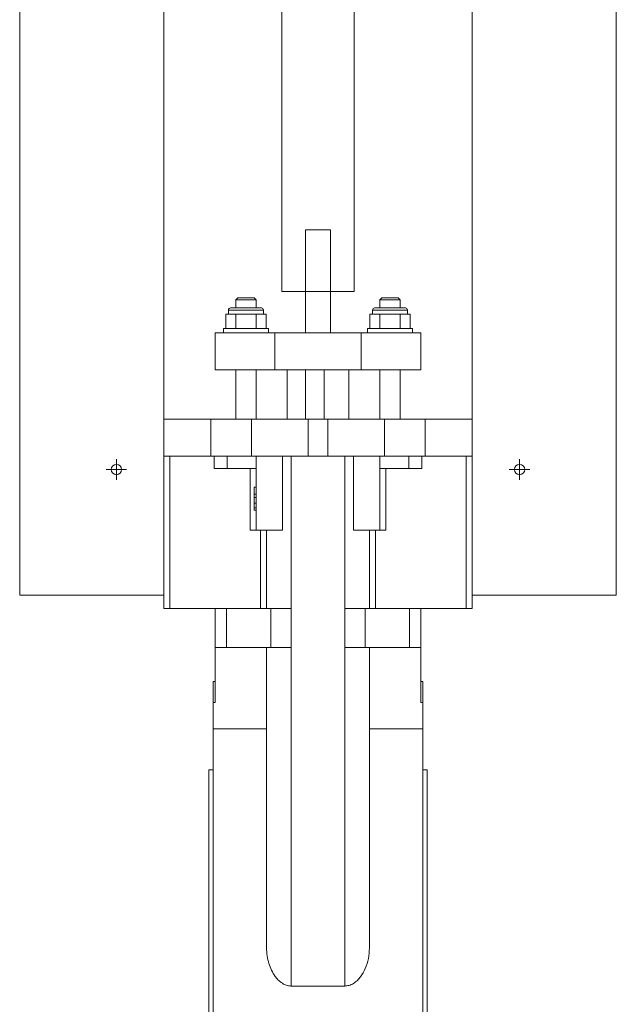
# Model space of a CAD drawing. Header units: millimetres. Extents: x -692 to 531, y -80 to 2308.
# Tile 4 of 7: x 211 to 501, y 860 to 1338. Entities that reach past the tile are written whole.
import ezdxf

# ---------------------------------------------------------------- set-up
doc = ezdxf.new("R2010")
doc.units = ezdxf.units.MM

# ---------------------------------------------------------------- blocks, each defined once
blk = doc.blocks.new('SW_CENTERMARKSYMBOL_26')
at = {"color": 0, "linetype": 'Continuous', "lineweight": 0}
for p, q in [((0, 2.5), (0, 5)), ((-2.5, 0), (-5, 0)), ((0, 0), (-2.5, 0)), ((0, 0), (0, 2.5)), ((0, 0), (0, -2.5)), ((0, 0), (2.5, 0)), ((2.5, 0), (5, 0)), ((0, -2.5), (0, -5))]:
    blk.add_line(p, q, dxfattribs=at)
blk = doc.blocks.new('SW_CENTERMARKSYMBOL_29')
at = {"color": 0, "linetype": 'Continuous', "lineweight": 0}
for p, q in [((0, 2.5), (0, 5)), ((-2.5, 0), (-5, 0)), ((0, 0), (-2.5, 0)), ((0, 0), (0, 2.5)), ((0, 0), (0, -2.5)), ((0, 0), (2.5, 0)), ((2.5, 0), (5, 0)), ((0, -2.5), (0, -5))]:
    blk.add_line(p, q, dxfattribs=at)

msp = doc.modelspace()

# ---------------------------------------------------------------- linework, layer by layer
at = {"color": 7, "linetype": 'Continuous', "lineweight": 15}
for p, q in [((211.35, 1742.61), (211.35, 1058.61)), ((281.35, 1742.61), (281.35, 1058.61)), ((431.35, 1742.61), (431.35, 1058.61)), ((501.35, 1742.61), (501.35, 1058.61)), ((338.85, 1702.61), (338.85, 1206.11)), ((373.85, 1206.11), (373.85, 1702.61)), ((350.35, 1236.11), (362.35, 1236.11)), ((350.35, 1206.11), (350.35, 1236.11)), ((362.35, 1236.11), (362.35, 1206.11)), ((338.85, 1206.11), (350.35, 1206.11)), ((350.35, 1186.11), (350.35, 1206.11)), ((362.35, 1206.11), (350.35, 1206.11)), ((362.35, 1186.11), (362.35, 1206.11)), ((362.35, 1206.11), (373.85, 1206.11)), ((317.35, 1203.11), (316.35, 1202.11)), ((316.35, 1202.11), (316.35, 1198.11)), ((326.35, 1202.11), (316.35, 1202.11)), ((317.35, 1203.11), (325.35, 1203.11)), ((326.35, 1202.11), (325.35, 1203.11)), ((326.35, 1198.11), (326.35, 1202.11)), ((387.35, 1203.11), (386.35, 1202.11)), ((386.35, 1202.11), (386.35, 1198.11)), ((396.35, 1202.11), (386.35, 1202.11)), ((387.35, 1203.11), (395.35, 1203.11)), ((396.35, 1202.11), (395.35, 1203.11)), ((396.35, 1198.11), (396.35, 1202.11)), ((312.85, 1197.11), (312.85, 1195.11)), ((313.85, 1198.11), (328.85, 1198.11)), ((329.85, 1195.11), (329.85, 1197.11)), ((382.85, 1197.11), (382.85, 1195.11)), ((383.85, 1198.11), (398.85, 1198.11)), ((399.85, 1195.11), (399.85, 1197.11)), ((311.54, 1195.11), (311.54, 1188.11)), ((313.99, 1195.11), (311.54, 1195.11)), ((316.44, 1195.11), (313.99, 1195.11)), ((316.44, 1195.11), (316.44, 1188.11)), ((321.35, 1195.11), (316.44, 1195.11)), ((326.26, 1195.11), (321.35, 1195.11)), ((326.26, 1195.11), (326.26, 1188.11)), ((328.71, 1195.11), (326.26, 1195.11)), ((331.17, 1195.11), (328.71, 1195.11)), ((331.17, 1195.11), (331.17, 1188.11)), ((381.54, 1195.11), (381.54, 1188.11)), ((381.54, 1195.11), (383.99, 1195.11)), ((383.99, 1195.11), (386.44, 1195.11)), ((386.44, 1195.11), (386.44, 1188.11)), ((386.44, 1195.11), (391.35, 1195.11)), ((391.35, 1195.11), (396.26, 1195.11)), ((396.26, 1195.11), (396.26, 1188.11)), ((396.26, 1195.11), (398.71, 1195.11)), ((398.71, 1195.11), (401.17, 1195.11)), ((401.17, 1195.11), (401.17, 1188.11)), ((310.35, 1188.11), (310.35, 1186.11)), ((332.35, 1188.11), (310.35, 1188.11)), ((332.35, 1186.11), (332.35, 1188.11)), ((380.35, 1188.11), (380.35, 1186.11)), ((380.35, 1188.11), (402.35, 1188.11)), ((402.35, 1186.11), (402.35, 1188.11)), ((306.35, 1186.11), (306.35, 1168.11)), ((306.35, 1186.11), (335.35, 1186.11)), ((335.35, 1186.11), (335.35, 1168.11)), ((335.35, 1186.11), (377.35, 1186.11)), ((377.35, 1186.11), (377.35, 1168.11)), ((377.35, 1186.11), (406.35, 1186.11)), ((406.35, 1186.11), (406.35, 1168.11)), ((306.35, 1168.11), (335.35, 1168.11)), ((316.35, 1168.11), (316.35, 1144.11)), ((326.35, 1144.11), (326.35, 1168.11)), ((335.35, 1168.11), (377.35, 1168.11)), ((341.35, 1168.11), (341.35, 1144.11)), ((350.35, 1168.11), (350.35, 1144.11)), ((359.35, 1168.11), (359.35, 1144.11)), ((371.35, 1168.11), (371.35, 1144.11)), ((377.35, 1168.11), (406.35, 1168.11)), ((386.35, 1168.11), (386.35, 1144.11)), ((396.35, 1144.11), (396.35, 1168.11)), ((281.35, 1144.11), (304.27, 1144.11)), ((304.27, 1126.11), (304.27, 1144.11)), ((304.27, 1144.11), (324, 1144.11)), ((324, 1126.11), (324, 1144.11)), ((324, 1144.11), (351.61, 1144.11)), ((351.61, 1126.11), (351.61, 1144.11)), ((351.61, 1144.11), (361.09, 1144.11)), ((361.09, 1126.11), (361.09, 1144.11)), ((361.09, 1144.11), (388.7, 1144.11)), ((388.7, 1126.11), (388.7, 1144.11)), ((388.7, 1144.11), (408.43, 1144.11)), ((408.43, 1126.11), (408.43, 1144.11)), ((408.43, 1144.11), (431.35, 1144.11)), ((281.35, 1126.11), (304.27, 1126.11)), ((284.35, 1052.11), (284.35, 1126.11)), ((304.27, 1126.11), (305.86, 1126.11)), ((305.86, 1126.11), (305.86, 1120.11)), ((311.97, 1126.11), (305.86, 1126.11)), ((311.97, 1126.11), (324, 1126.11)), ((312.23, 1120.11), (312.23, 1126.11)), ((324, 1126.11), (351.61, 1126.11)), ((326.35, 1090.11), (326.35, 1126.11)), ((339.04, 1126.11), (339.04, 1090.11)), ((343.35, 868.62), (343.35, 1126.11)), ((351.61, 1126.11), (361.09, 1126.11)), ((361.09, 1126.11), (388.7, 1126.11)), ((369.35, 868.62), (369.35, 1126.11)), ((373.67, 1090.11), (373.67, 1126.11)), ((386.35, 1090.11), (386.35, 1126.11)), ((388.7, 1126.11), (400.73, 1126.11)), ((400.47, 1120.11), (400.47, 1126.11)), ((406.84, 1126.11), (400.73, 1126.11)), ((406.84, 1120.11), (406.84, 1126.11)), ((406.84, 1126.11), (408.43, 1126.11)), ((408.43, 1126.11), (431.35, 1126.11)), ((428.35, 1052.11), (428.35, 1126.11)), ((312.23, 1120.11), (305.86, 1120.11)), ((326.35, 1120.11), (312.23, 1120.11)), ((323.35, 1090.11), (323.35, 1120.11)), ((400.47, 1120.11), (386.35, 1120.11)), ((389.35, 1090.11), (389.35, 1120.11)), ((406.84, 1120.11), (400.47, 1120.11)), ((325.35, 1110.97), (326.35, 1110.97)), ((325.35, 1110.97), (325.35, 1107.71)), ((325.35, 1107.71), (326.35, 1107.71)), ((325.35, 1106.01), (326.35, 1106.01)), ((325.35, 1103.2), (326.35, 1103.2)), ((325.35, 1101), (326.35, 1101)), ((325.35, 1099.84), (326.35, 1099.84)), ((326.35, 1090.11), (323.35, 1090.11)), ((339.04, 1090.11), (326.35, 1090.11)), ((328.35, 1052.11), (328.35, 1090.11)), ((331.35, 1052.11), (331.35, 1090.11)), ((386.35, 1090.11), (373.67, 1090.11)), ((381.35, 1052.11), (381.35, 1090.11)), ((384.35, 1052.11), (384.35, 1090.11)), ((389.35, 1090.11), (386.35, 1090.11)), ((281.35, 1058.61), (211.35, 1058.61)), ((281.35, 1052.11), (281.35, 1058.61)), ((431.35, 1058.61), (501.35, 1058.61)), ((431.35, 1052.11), (431.35, 1058.61)), ((284.35, 1052.11), (281.35, 1052.11)), ((306.35, 1052.11), (284.35, 1052.11)), ((306.35, 1033.11), (306.35, 1052.11)), ((311.92, 1052.11), (306.35, 1052.11)), ((311.92, 1033.11), (311.92, 1052.11)), ((333.45, 1052.11), (311.92, 1052.11)), ((333.45, 1033.11), (333.45, 1052.11)), ((343.35, 1052.11), (333.45, 1052.11)), ((343.35, 1033.11), (343.35, 1052.11)), ((369.35, 1033.11), (369.35, 1052.11)), ((379.25, 1052.11), (369.35, 1052.11)), ((379.25, 1033.11), (379.25, 1052.11)), ((400.79, 1052.11), (379.25, 1052.11)), ((400.79, 1033.11), (400.79, 1052.11)), ((406.35, 1052.11), (400.79, 1052.11)), ((406.35, 1033.11), (406.35, 1052.11)), ((428.35, 1052.11), (406.35, 1052.11)), ((431.35, 1052.11), (428.35, 1052.11)), ((311.92, 1033.11), (306.35, 1033.11)), ((306.35, 1033.11), (306.35, 1006.42)), ((333.45, 1033.11), (311.92, 1033.11)), ((331.35, 887.04), (331.35, 1033.11)), ((343.35, 1033.11), (333.45, 1033.11)), ((379.25, 1033.11), (369.35, 1033.11)), ((400.79, 1033.11), (379.25, 1033.11)), ((381.35, 887.04), (381.35, 1033.11)), ((406.35, 1033.11), (400.79, 1033.11)), ((406.35, 1033.11), (406.35, 1006.42)), ((305.35, 1016.67), (305.35, 1006.42)), ((306.35, 1016.67), (305.35, 1016.67)), ((407.35, 1016.67), (406.35, 1016.67)), ((407.35, 1016.67), (407.35, 1006.42)), ((305.35, 1006.42), (305.35, 993.61)), ((306.35, 1006.42), (305.35, 1006.42)), ((407.35, 1006.42), (406.35, 1006.42)), ((407.35, 1006.42), (407.35, 993.61)), ((305.35, 993.61), (305.35, 829.21)), ((331.35, 993.61), (305.35, 993.61)), ((407.35, 993.61), (381.35, 993.61)), ((407.35, 993.61), (407.35, 829.21)), ((305.35, 973.61), (303.35, 973.61)), ((303.35, 973.61), (303.35, 446.61)), ((409.35, 973.61), (407.35, 973.61)), ((409.35, 973.61), (409.35, 446.61)), ((369.35, 868.62), (343.35, 868.62))]:
    msp.add_line(p, q, dxfattribs=at)
at = {"color": 8, "linetype": 'Continuous', "lineweight": 15}
for p, q in [((329.85, 1197.11), (312.85, 1197.11)), ((399.85, 1197.11), (382.85, 1197.11))]:
    msp.add_line(p, q, dxfattribs=at)
at = {"color": 7, "linetype": 'Continuous', "lineweight": 15}
for centre in [(258.35, 1119.61), (454.35, 1119.61)]:
    msp.add_circle(centre, 2.5, dxfattribs=at)
for centre, start, end in [((313.85, 1197.11), 90, 180), ((328.85, 1197.11), 0, 90), ((383.85, 1197.11), 90, 180), ((398.85, 1197.11), 0, 90)]:
    msp.add_arc(centre, 1, start, end, dxfattribs=at)
for points, knots in [([(325.35, 1107.71), (325.35, 1107.62), (325.35, 1107.27), (325.35, 1106.6), (325.35, 1106.23), (325.35, 1106.01)], [0, 0, 0, 0, 0.11751, 0.460882, 1, 1, 1, 1]), ([(325.35, 1106.01), (325.35, 1105.84), (325.35, 1105.51), (325.35, 1104.82), (325.35, 1104.01), (325.35, 1103.47), (325.35, 1103.2)], [0, 0, 0, 0, 0.280489, 0.560189, 0.78005, 1, 1, 1, 1]), ([(325.35, 1103.2), (325.35, 1103.09), (325.35, 1102.89), (325.35, 1102.6), (325.35, 1102.31), (325.35, 1102.03), (325.35, 1101.76), (325.35, 1101.49), (325.35, 1101.24), (325.35, 1101.08), (325.35, 1101)], [0, 0, 0, 0, 0.128158, 0.253673, 0.377325, 0.499385, 0.622918, 0.745839, 0.871395, 1, 1, 1, 1]), ([(325.35, 1101), (325.35, 1100.91), (325.35, 1100.73), (325.35, 1100.49), (325.35, 1100.29), (325.35, 1100.13), (325.35, 1100), (325.35, 1099.91), (325.35, 1099.85), (325.35, 1099.85), (325.35, 1099.84)], [0, 0, 0, 0, 0.119283, 0.237093, 0.354796, 0.474576, 0.59746, 0.724926, 0.858883, 1, 1, 1, 1]), ([(343.35, 868.62), (343.24, 868.62), (342.4, 868.63), (340.63, 869), (338.57, 870.15), (336.86, 871.67), (335.2, 873.66), (333.66, 876.3), (332.37, 879.69), (331.51, 883.29), (331.4, 885.79), (331.35, 887.04)], [0, 0, 0, 0, 0.0126166, 0.0919777, 0.1968888, 0.2802704, 0.363842, 0.5134259, 0.6633183, 0.8316422, 1, 1, 1, 1]), ([(381.35, 887.04), (381.26, 885.37), (381.07, 882.02), (379.56, 877.3), (377.6, 873.73), (375.55, 871.34), (373.68, 869.85), (371.56, 868.81), (370.05, 868.68), (369.35, 868.62)], [0, 0, 0, 0, 0.2253632, 0.4504857, 0.6407619, 0.7374157, 0.8336684, 0.9226988, 1, 1, 1, 1])]:
    msp.add_open_spline(points, degree=3, knots=knots, dxfattribs=at)

# ---------------------------------------------------------------- block references
at = {"color": 7, "linetype": 'Continuous', "lineweight": 0}
for name, p in [('SW_CENTERMARKSYMBOL_29', (258.35, 1119.61)), ('SW_CENTERMARKSYMBOL_26', (454.35, 1119.61))]:
    msp.add_blockref(name, p, dxfattribs=at)

doc.saveas('drawing.dxf')
